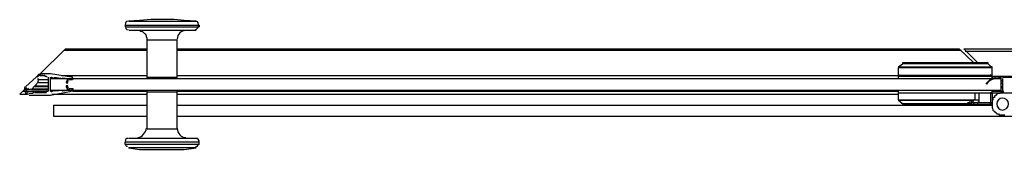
# Model space of a CAD drawing. Header units: millimetres. Extents: x 3883.33 to 3884.47, y 1890 to 1890.07.
# Tile 1 of 8: x 3883.3251 to 3883.8544, y 1889.9956 to 1890.0655. Entities that reach past the tile are written whole.
import ezdxf

# ---------------------------------------------------------------- set-up
doc = ezdxf.new("R2010")
doc.units = ezdxf.units.MM
doc.layers.add('SANINDUSA', color=3, linetype='Continuous')

msp = doc.modelspace()

# ---------------------------------------------------------------- linework, layer by layer
at = {"layer": 'SANINDUSA'}
for points in [[(3883.38307, 1890.06464), (3883.38222, 1890.06464), (3883.3818, 1890.06379), (3883.3818, 1890.06295)], [(3883.3818, 1890.06252), (3883.3818, 1890.06252), (3883.42159, 1890.06252), (3883.42159, 1890.06252)], [(3883.3818, 1890.06252), (3883.3818, 1890.06252), (3883.3818, 1890.06168), (3883.3818, 1890.06168)], [(3883.3818, 1890.0621), (3883.3818, 1890.06125), (3883.38222, 1890.05998), (3883.38349, 1890.05998)], [(3883.3818, 1890.06168), (3883.3818, 1890.06168), (3883.42159, 1890.06168), (3883.42159, 1890.06168)], [(3883.38942, 1890.06506), (3883.38942, 1890.06506), (3883.38349, 1890.06464), (3883.38349, 1890.06464)], [(3883.38349, 1890.06464), (3883.38349, 1890.06464), (3883.4199, 1890.06464), (3883.4199, 1890.06464)], [(3883.39577, 1890.06549), (3883.39577, 1890.06549), (3883.38942, 1890.06506), (3883.38942, 1890.06506)], [(3883.4017, 1890.06549), (3883.4017, 1890.06549), (3883.39577, 1890.06549), (3883.39577, 1890.06549)], [(3883.40805, 1890.06549), (3883.40805, 1890.06549), (3883.4017, 1890.06549), (3883.4017, 1890.06549)], [(3883.41355, 1890.06506), (3883.41355, 1890.06506), (3883.40805, 1890.06549), (3883.40805, 1890.06549)], [(3883.4199, 1890.06464), (3883.4199, 1890.06464), (3883.41355, 1890.06506), (3883.41355, 1890.06506)], [(3883.42117, 1890.06295), (3883.42117, 1890.06422), (3883.42032, 1890.06464), (3883.41948, 1890.06464)], [(3883.41948, 1890.05998), (3883.42032, 1890.06041), (3883.42117, 1890.06125), (3883.42117, 1890.0621)], [(3883.42159, 1890.06252), (3883.42159, 1890.06252), (3883.42159, 1890.06168), (3883.42159, 1890.06168)], [(3883.4199, 1890.05956), (3883.4199, 1890.05956), (3883.38392, 1890.05956), (3883.38392, 1890.05956)], [(3883.38942, 1890.05956), (3883.38942, 1890.05956), (3883.389, 1890.05956), (3883.389, 1890.05956)], [(3883.39027, 1890.05914), (3883.39027, 1890.05914), (3883.38942, 1890.05956), (3883.38942, 1890.05956)], [(3883.39069, 1890.05914), (3883.39069, 1890.05914), (3883.39027, 1890.05914), (3883.39027, 1890.05914)], [(3883.39154, 1890.05871), (3883.39154, 1890.05871), (3883.39069, 1890.05914), (3883.39069, 1890.05914)], [(3883.39196, 1890.05829), (3883.39196, 1890.05829), (3883.39154, 1890.05871), (3883.39154, 1890.05871)], [(3883.39238, 1890.05787), (3883.39238, 1890.05787), (3883.39196, 1890.05829), (3883.39196, 1890.05829)], [(3883.39281, 1890.05744), (3883.39281, 1890.05744), (3883.39238, 1890.05787), (3883.39238, 1890.05787)], [(3883.39323, 1890.0566), (3883.39323, 1890.0566), (3883.39281, 1890.05744), (3883.39281, 1890.05744)], [(3883.39323, 1890.05617), (3883.39323, 1890.05617), (3883.39323, 1890.0566), (3883.39323, 1890.0566)], [(3883.39365, 1890.05533), (3883.39365, 1890.05533), (3883.39323, 1890.05617), (3883.39323, 1890.05617)], [(3883.4144, 1890.05956), (3883.41186, 1890.05956), (3883.40974, 1890.05787), (3883.40974, 1890.0549)], [(3883.39365, 1890.0549), (3883.39365, 1890.0549), (3883.39365, 1890.05533), (3883.39365, 1890.05533)], [(3883.39365, 1890.05448), (3883.39365, 1890.05448), (3883.39365, 1890.0549), (3883.39365, 1890.0549)], [(3883.40974, 1890.05448), (3883.40974, 1890.05448), (3883.39365, 1890.05448), (3883.39365, 1890.05448)], [(3883.39365, 1890.03374), (3883.39365, 1890.03374), (3883.39365, 1890.05448), (3883.39365, 1890.05448)], [(3883.40974, 1890.03374), (3883.40974, 1890.03374), (3883.40974, 1890.05448), (3883.40974, 1890.05448)], [(3883.33566, 1890.03586), (3883.33566, 1890.03586), (3883.34963, 1890.04982), (3883.34963, 1890.04982)], [(3883.34879, 1890.04898), (3883.34879, 1890.04898), (3883.39365, 1890.04898), (3883.39365, 1890.04898)], [(3883.34963, 1890.04982), (3883.34963, 1890.04982), (3883.39365, 1890.04982), (3883.39365, 1890.04982)], [(3883.40974, 1890.04982), (3883.40974, 1890.04982), (3883.83007, 1890.04982), (3883.83007, 1890.04982)], [(3883.40974, 1890.04898), (3883.40974, 1890.04898), (3883.83134, 1890.04898), (3883.83134, 1890.04898)], [(3883.83007, 1890.04982), (3883.83007, 1890.04982), (3883.83811, 1890.04221), (3883.83811, 1890.04221)], [(3883.83261, 1890.04982), (3883.83261, 1890.04982), (3884.38119, 1890.04982), (3884.38119, 1890.04982)], [(3883.84023, 1890.04221), (3883.84023, 1890.04221), (3883.83261, 1890.04982), (3883.83261, 1890.04982)], [(3883.83345, 1890.04855), (3883.83345, 1890.04855), (3884.38119, 1890.04855), (3884.38119, 1890.04855)], [(3883.79747, 1890.04009), (3883.79747, 1890.04009), (3883.79959, 1890.04178), (3883.79959, 1890.04178)], [(3883.84531, 1890.04221), (3883.84531, 1890.04221), (3883.79959, 1890.04221), (3883.79959, 1890.04221)], [(3883.79959, 1890.04221), (3883.79959, 1890.04221), (3883.79959, 1890.04178), (3883.79959, 1890.04178)], [(3883.84573, 1890.04178), (3883.84573, 1890.04178), (3883.79959, 1890.04178), (3883.79959, 1890.04178)], [(3883.84573, 1890.04221), (3883.84573, 1890.04221), (3883.84531, 1890.04221), (3883.84531, 1890.04221)], [(3883.84573, 1890.04178), (3883.84573, 1890.04178), (3883.84573, 1890.04221), (3883.84573, 1890.04221)], [(3883.84742, 1890.04009), (3883.84742, 1890.04009), (3883.84573, 1890.04178), (3883.84573, 1890.04178)], [(3883.33439, 1890.03501), (3883.33439, 1890.03501), (3883.33397, 1890.03459), (3883.33397, 1890.03459)], [(3883.33482, 1890.03543), (3883.33482, 1890.03543), (3883.33439, 1890.03501), (3883.33439, 1890.03501)], [(3883.33524, 1890.03586), (3883.33524, 1890.03586), (3883.33482, 1890.03543), (3883.33482, 1890.03543)], [(3883.33566, 1890.03586), (3883.33566, 1890.03586), (3883.33524, 1890.03586), (3883.33524, 1890.03586)], [(3883.33609, 1890.03586), (3883.33609, 1890.03586), (3883.33566, 1890.03586), (3883.33566, 1890.03586)], [(3883.33651, 1890.03628), (3883.33651, 1890.03628), (3883.33609, 1890.03586), (3883.33609, 1890.03586)], [(3883.33609, 1890.03543), (3883.33609, 1890.03543), (3883.3382, 1890.03543), (3883.3382, 1890.03543)], [(3883.33693, 1890.03628), (3883.33693, 1890.03628), (3883.33651, 1890.03628), (3883.33651, 1890.03628)], [(3883.33736, 1890.03628), (3883.33736, 1890.03628), (3883.33693, 1890.03628), (3883.33693, 1890.03628)], [(3883.34159, 1890.03628), (3883.34159, 1890.03628), (3883.33736, 1890.03628), (3883.33736, 1890.03628)], [(3883.33863, 1890.03543), (3883.33863, 1890.03543), (3883.3382, 1890.03543), (3883.3382, 1890.03543)], [(3883.33863, 1890.03501), (3883.33863, 1890.03501), (3883.33863, 1890.03543), (3883.33863, 1890.03543)], [(3883.33863, 1890.03501), (3883.33863, 1890.03501), (3883.33947, 1890.03501), (3883.33947, 1890.03501)], [(3883.3399, 1890.03459), (3883.33947, 1890.03501), (3883.33947, 1890.03501), (3883.33905, 1890.03501)], [(3883.35302, 1890.03459), (3883.35302, 1890.03459), (3883.34159, 1890.03628), (3883.34159, 1890.03628)], [(3883.34751, 1890.03543), (3883.34751, 1890.03543), (3883.39365, 1890.03543), (3883.39365, 1890.03543)], [(3883.40974, 1890.03543), (3883.40974, 1890.03543), (3883.79747, 1890.03543), (3883.79747, 1890.03543)], [(3883.79747, 1890.04009), (3883.79747, 1890.04009), (3883.84742, 1890.04009), (3883.84742, 1890.04009)], [(3883.79747, 1890.04009), (3883.79747, 1890.04009), (3883.79747, 1890.03966), (3883.79747, 1890.03966)], [(3883.79747, 1890.03966), (3883.79747, 1890.03966), (3883.84785, 1890.03966), (3883.84785, 1890.03966)], [(3883.79747, 1890.03543), (3883.79747, 1890.03543), (3883.79747, 1890.03966), (3883.79747, 1890.03966)], [(3883.79747, 1890.03586), (3883.79747, 1890.03586), (3883.79747, 1890.03543), (3883.7979, 1890.03543)], [(3883.84785, 1890.03543), (3883.84785, 1890.03543), (3883.79747, 1890.03543), (3883.79747, 1890.03543)], [(3883.79747, 1890.03501), (3883.79747, 1890.03501), (3883.84785, 1890.03501), (3883.84785, 1890.03501)], [(3883.79747, 1890.03374), (3883.79747, 1890.03374), (3883.79747, 1890.03501), (3883.79747, 1890.03501)], [(3883.847, 1890.03543), (3883.847, 1890.03543), (3883.84742, 1890.03586), (3883.84742, 1890.03586)], [(3883.84785, 1890.04009), (3883.84785, 1890.04009), (3883.84742, 1890.04009), (3883.84742, 1890.04009)], [(3883.84785, 1890.03966), (3883.84785, 1890.03966), (3883.84785, 1890.04009), (3883.84785, 1890.04009)], [(3883.84785, 1890.03543), (3883.84785, 1890.03543), (3883.84785, 1890.03966), (3883.84785, 1890.03966)], [(3883.84785, 1890.03501), (3883.84785, 1890.03501), (3883.8597, 1890.03501), (3883.8597, 1890.03501)], [(3883.84785, 1890.03374), (3883.84785, 1890.03374), (3883.84785, 1890.03501), (3883.84785, 1890.03501)], [(3883.33397, 1890.03459), (3883.33397, 1890.03459), (3883.32847, 1890.02951), (3883.32847, 1890.02951)], [(3883.33143, 1890.02781), (3883.33143, 1890.02781), (3883.33524, 1890.03205), (3883.33524, 1890.03205)], [(3883.33312, 1890.02993), (3883.33312, 1890.02993), (3883.34032, 1890.02993), (3883.34032, 1890.02993)], [(3883.33524, 1890.03332), (3883.33524, 1890.03332), (3883.33482, 1890.03374), (3883.33482, 1890.03374)], [(3883.33524, 1890.03332), (3883.33524, 1890.03332), (3883.34032, 1890.03332), (3883.34032, 1890.03332)], [(3883.33524, 1890.03332), (3883.33524, 1890.03332), (3883.34032, 1890.03332), (3883.34032, 1890.03332)], [(3883.33524, 1890.03162), (3883.33524, 1890.03162), (3883.34032, 1890.03162), (3883.34032, 1890.03162)], [(3883.33524, 1890.03162), (3883.33524, 1890.03162), (3883.34032, 1890.03162), (3883.34032, 1890.03162)], [(3883.34032, 1890.03459), (3883.34032, 1890.03459), (3883.34032, 1890.02697), (3883.34032, 1890.02697)], [(3883.34159, 1890.02697), (3883.34159, 1890.02697), (3883.34159, 1890.03459), (3883.34159, 1890.03459)], [(3883.34159, 1890.03374), (3883.34159, 1890.03374), (3883.8525, 1890.03374), (3883.8525, 1890.03374)], [(3883.34201, 1890.03459), (3883.34201, 1890.03459), (3883.34244, 1890.03459), (3883.34244, 1890.03459)], [(3883.34244, 1890.03459), (3883.34244, 1890.03459), (3883.34244, 1890.03416), (3883.34244, 1890.03416)], [(3883.34244, 1890.03416), (3883.34244, 1890.03416), (3883.34286, 1890.03416), (3883.34286, 1890.03416)], [(3883.34286, 1890.03416), (3883.34286, 1890.03416), (3883.34286, 1890.03374), (3883.34286, 1890.03374)], [(3883.34286, 1890.03374), (3883.34286, 1890.03374), (3883.34328, 1890.03374), (3883.34328, 1890.03374)], [(3883.34328, 1890.03374), (3883.34328, 1890.03374), (3883.34371, 1890.03374), (3883.34371, 1890.03374)], [(3883.34371, 1890.03459), (3883.34371, 1890.03459), (3883.34836, 1890.03374), (3883.34836, 1890.03374)], [(3883.34371, 1890.03416), (3883.34371, 1890.03416), (3883.34371, 1890.03459), (3883.34371, 1890.03459)], [(3883.34371, 1890.03374), (3883.34371, 1890.03374), (3883.34371, 1890.03416), (3883.34371, 1890.03416)], [(3883.34836, 1890.03374), (3883.34836, 1890.03374), (3883.34836, 1890.03416), (3883.34836, 1890.03416)], [(3883.34836, 1890.03416), (3883.34836, 1890.03416), (3883.3509, 1890.03374), (3883.3509, 1890.03374)], [(3883.3509, 1890.03374), (3883.3509, 1890.03374), (3883.35005, 1890.03162), (3883.35005, 1890.03162)], [(3883.35005, 1890.03162), (3883.35005, 1890.03162), (3883.35048, 1890.0312), (3883.35048, 1890.0312)], [(3883.35048, 1890.02993), (3883.35048, 1890.02993), (3883.35005, 1890.02993), (3883.35005, 1890.02993)], [(3883.35005, 1890.02993), (3883.35005, 1890.02993), (3883.35005, 1890.02951), (3883.35005, 1890.02951)], [(3883.35048, 1890.0312), (3883.35048, 1890.0312), (3883.3509, 1890.03162), (3883.3509, 1890.03162)], [(3883.3509, 1890.02993), (3883.3509, 1890.02993), (3883.35048, 1890.02993), (3883.35048, 1890.02993)], [(3883.3509, 1890.03162), (3883.3509, 1890.03162), (3883.35132, 1890.03374), (3883.35132, 1890.03374)], [(3883.35132, 1890.02739), (3883.35132, 1890.02739), (3883.3509, 1890.02993), (3883.3509, 1890.02993)], [(3883.35132, 1890.03374), (3883.35132, 1890.03374), (3883.35175, 1890.03374), (3883.35175, 1890.03374)], [(3883.35175, 1890.03374), (3883.35175, 1890.03374), (3883.35175, 1890.03332), (3883.35175, 1890.03332)], [(3883.35175, 1890.03332), (3883.35175, 1890.03332), (3883.35344, 1890.03332), (3883.35344, 1890.03332)], [(3883.35344, 1890.03459), (3883.35344, 1890.03459), (3883.35302, 1890.03459), (3883.35302, 1890.03459)], [(3883.35302, 1890.03374), (3883.35302, 1890.03374), (3883.35302, 1890.03374), (3883.35344, 1890.03374)], [(3883.35344, 1890.03416), (3883.35344, 1890.03416), (3883.35344, 1890.03459), (3883.35344, 1890.03459)], [(3883.35386, 1890.03374), (3883.35386, 1890.03374), (3883.35344, 1890.03416), (3883.35344, 1890.03416)], [(3883.35386, 1890.03332), (3883.35386, 1890.03332), (3883.35386, 1890.03374), (3883.35386, 1890.03374)], [(3883.39365, 1890.03459), (3883.39365, 1890.03459), (3883.40974, 1890.03459), (3883.40974, 1890.03459)], [(3883.84785, 1890.03459), (3883.84785, 1890.03459), (3883.84827, 1890.03374), (3883.84827, 1890.03374)], [(3883.8525, 1890.03374), (3883.8525, 1890.03374), (3883.8525, 1890.02739), (3883.8525, 1890.02739)], [(3883.8525, 1890.03289), (3883.8525, 1890.03289), (3883.85335, 1890.03289), (3883.85335, 1890.03289)], [(3883.8525, 1890.03247), (3883.8525, 1890.03247), (3883.85335, 1890.03247), (3883.85335, 1890.03247)], [(3883.8525, 1890.0312), (3883.8525, 1890.0312), (3883.85335, 1890.0312), (3883.85335, 1890.0312)], [(3883.8525, 1890.0312), (3883.8525, 1890.0312), (3883.85335, 1890.0312), (3883.85335, 1890.0312)], [(3883.85335, 1890.03459), (3883.85335, 1890.03459), (3883.85843, 1890.03459), (3883.85843, 1890.03459)], [(3883.85335, 1890.03374), (3883.85335, 1890.03374), (3883.85335, 1890.02739), (3883.85335, 1890.02739)], [(3883.32508, 1890.02527), (3883.32508, 1890.02527), (3883.32762, 1890.02781), (3883.32762, 1890.02781)], [(3883.32508, 1890.02527), (3883.32508, 1890.02527), (3883.32931, 1890.02527), (3883.32931, 1890.02527)], [(3883.32508, 1890.02527), (3883.32508, 1890.02527), (3883.32931, 1890.02527), (3883.32931, 1890.02527)], [(3883.32677, 1890.02697), (3883.32677, 1890.02697), (3883.32762, 1890.02697), (3883.32762, 1890.02697)], [(3883.32889, 1890.02866), (3883.32847, 1890.02866), (3883.32847, 1890.02866), (3883.32847, 1890.02866)], [(3883.32847, 1890.02824), (3883.32847, 1890.02824), (3883.32974, 1890.02824), (3883.32974, 1890.02824)], [(3883.32847, 1890.02824), (3883.32847, 1890.02824), (3883.32931, 1890.02824), (3883.32931, 1890.02824)], [(3883.32847, 1890.02781), (3883.32847, 1890.02781), (3883.32974, 1890.02781), (3883.32974, 1890.02781)], [(3883.32847, 1890.02697), (3883.32847, 1890.02697), (3883.34032, 1890.02697), (3883.34032, 1890.02697)], [(3883.32931, 1890.02866), (3883.32931, 1890.02866), (3883.32974, 1890.02781), (3883.32974, 1890.02781)], [(3883.32974, 1890.02824), (3883.32974, 1890.02824), (3883.33016, 1890.02781), (3883.33058, 1890.02781)], [(3883.33228, 1890.0257), (3883.33228, 1890.0257), (3883.33016, 1890.0257), (3883.33016, 1890.0257)], [(3883.33016, 1890.02485), (3883.33016, 1890.02485), (3883.34159, 1890.02485), (3883.34159, 1890.02485)], [(3883.33058, 1890.02781), (3883.33058, 1890.02781), (3883.33101, 1890.02824), (3883.33101, 1890.02824)], [(3883.33143, 1890.02824), (3883.33143, 1890.02824), (3883.34032, 1890.02824), (3883.34032, 1890.02824)], [(3883.33143, 1890.02781), (3883.33143, 1890.02781), (3883.34032, 1890.02781), (3883.34032, 1890.02781)], [(3883.33185, 1890.02824), (3883.33185, 1890.02824), (3883.34032, 1890.02824), (3883.34032, 1890.02824)], [(3883.33228, 1890.02612), (3883.33228, 1890.02612), (3883.3327, 1890.02654), (3883.3327, 1890.02654)], [(3883.33312, 1890.02951), (3883.33312, 1890.02951), (3883.34032, 1890.02951), (3883.34032, 1890.02951)], [(3883.33947, 1890.02612), (3883.33947, 1890.02612), (3883.33312, 1890.02612), (3883.33312, 1890.02612)], [(3883.33905, 1890.02654), (3883.33947, 1890.02654), (3883.3399, 1890.02697), (3883.3399, 1890.02739)], [(3883.8525, 1890.02739), (3883.8525, 1890.02739), (3883.34159, 1890.02739), (3883.34159, 1890.02739)], [(3883.34159, 1890.02697), (3883.34159, 1890.02697), (3883.34244, 1890.02697), (3883.34244, 1890.02697)], [(3883.34159, 1890.02485), (3883.34159, 1890.02485), (3883.35302, 1890.02697), (3883.35302, 1890.02697)], [(3883.34244, 1890.02654), (3883.34244, 1890.02654), (3883.34201, 1890.02654), (3883.34201, 1890.02654)], [(3883.34244, 1890.02697), (3883.34244, 1890.02697), (3883.34244, 1890.02654), (3883.34244, 1890.02654)], [(3883.34286, 1890.02697), (3883.34286, 1890.02697), (3883.34244, 1890.02697), (3883.34244, 1890.02697)], [(3883.34244, 1890.02527), (3883.34244, 1890.02527), (3883.39365, 1890.02527), (3883.39365, 1890.02527)], [(3883.34244, 1890.02527), (3883.34244, 1890.02527), (3883.39365, 1890.02527), (3883.39365, 1890.02527)], [(3883.34328, 1890.02739), (3883.34328, 1890.02739), (3883.34286, 1890.02739), (3883.34286, 1890.02739)], [(3883.34286, 1890.02739), (3883.34286, 1890.02739), (3883.34286, 1890.02697), (3883.34286, 1890.02697)], [(3883.34371, 1890.02739), (3883.34371, 1890.02739), (3883.34328, 1890.02739), (3883.34328, 1890.02739)], [(3883.34836, 1890.02739), (3883.34836, 1890.02739), (3883.34371, 1890.02697), (3883.34371, 1890.02697)], [(3883.34371, 1890.02697), (3883.34371, 1890.02697), (3883.34371, 1890.02739), (3883.34371, 1890.02739)], [(3883.34836, 1890.02697), (3883.34836, 1890.02697), (3883.34836, 1890.02739), (3883.34836, 1890.02739)], [(3883.3509, 1890.02739), (3883.3509, 1890.02739), (3883.34836, 1890.02697), (3883.34836, 1890.02697)], [(3883.35005, 1890.02951), (3883.35005, 1890.02951), (3883.3509, 1890.02739), (3883.3509, 1890.02739)], [(3883.35175, 1890.02739), (3883.35175, 1890.02739), (3883.35132, 1890.02739), (3883.35132, 1890.02739)], [(3883.35175, 1890.02824), (3883.35175, 1890.02824), (3883.35175, 1890.02739), (3883.35175, 1890.02739)], [(3883.35344, 1890.02824), (3883.35344, 1890.02824), (3883.35175, 1890.02824), (3883.35175, 1890.02824)], [(3883.35259, 1890.02739), (3883.35302, 1890.02781), (3883.35344, 1890.02781), (3883.35344, 1890.02781)], [(3883.35386, 1890.02824), (3883.35386, 1890.02824), (3883.35344, 1890.02824), (3883.35344, 1890.02824)], [(3883.35344, 1890.02697), (3883.35344, 1890.02697), (3883.39365, 1890.02697), (3883.39365, 1890.02697)], [(3883.35386, 1890.02781), (3883.35386, 1890.02781), (3883.35386, 1890.02824), (3883.35386, 1890.02824)], [(3883.35386, 1890.02739), (3883.35386, 1890.02739), (3883.35386, 1890.02781), (3883.35386, 1890.02781)], [(3883.39365, 1890.00665), (3883.39365, 1890.00665), (3883.39365, 1890.02739), (3883.39365, 1890.02739)], [(3883.39365, 1890.02654), (3883.39365, 1890.02654), (3883.40974, 1890.02654), (3883.40974, 1890.02654)], [(3883.40974, 1890.00665), (3883.40974, 1890.00665), (3883.40974, 1890.02739), (3883.40974, 1890.02739)], [(3883.40974, 1890.02697), (3883.40974, 1890.02697), (3883.79747, 1890.02697), (3883.79747, 1890.02697)], [(3883.40974, 1890.02527), (3883.40974, 1890.02527), (3883.79747, 1890.02527), (3883.79747, 1890.02527)], [(3883.40974, 1890.02527), (3883.40974, 1890.02527), (3883.79747, 1890.02527), (3883.79747, 1890.02527)], [(3883.79747, 1890.02231), (3883.79747, 1890.02231), (3883.79747, 1890.02739), (3883.79747, 1890.02739)], [(3883.79747, 1890.02612), (3883.79747, 1890.02612), (3883.90965, 1890.02612), (3883.90965, 1890.02612)], [(3883.83853, 1890.02612), (3883.83853, 1890.02612), (3883.83853, 1890.02231), (3883.83853, 1890.02231)], [(3883.84065, 1890.02612), (3883.84065, 1890.02612), (3883.84065, 1890.02231), (3883.84065, 1890.02231)], [(3883.847, 1890.02612), (3883.847, 1890.02612), (3883.847, 1890.02062), (3883.847, 1890.02062)], [(3883.84742, 1890.02612), (3883.84742, 1890.02612), (3883.847, 1890.02612), (3883.847, 1890.02612)], [(3883.84742, 1890.0257), (3883.84742, 1890.0257), (3883.84742, 1890.02612), (3883.84742, 1890.02612)], [(3883.84785, 1890.0257), (3883.84785, 1890.0257), (3883.84742, 1890.0257), (3883.84742, 1890.0257)], [(3883.84785, 1890.02612), (3883.84785, 1890.02612), (3883.84785, 1890.02739), (3883.84785, 1890.02739)], [(3883.84785, 1890.02697), (3883.84785, 1890.02697), (3883.85293, 1890.02697), (3883.85293, 1890.02697)], [(3883.84785, 1890.0257), (3883.84785, 1890.0257), (3883.84785, 1890.02062), (3883.84785, 1890.02062)], [(3883.84954, 1890.02443), (3883.84954, 1890.02443), (3883.84912, 1890.02443), (3883.84912, 1890.02443)], [(3883.84912, 1890.02443), (3883.84912, 1890.02443), (3883.84912, 1890.02358), (3883.84912, 1890.02358)], [(3883.84996, 1890.02485), (3883.84996, 1890.02485), (3883.84954, 1890.02443), (3883.84954, 1890.02443)], [(3883.85039, 1890.02527), (3883.85039, 1890.02527), (3883.84996, 1890.02485), (3883.84996, 1890.02485)], [(3883.85081, 1890.0257), (3883.85081, 1890.0257), (3883.85039, 1890.02527), (3883.85039, 1890.02527)], [(3883.85166, 1890.0257), (3883.85166, 1890.0257), (3883.85081, 1890.0257), (3883.85081, 1890.0257)], [(3883.85208, 1890.0257), (3883.85208, 1890.0257), (3883.85166, 1890.0257), (3883.85166, 1890.0257)], [(3883.8525, 1890.02612), (3883.8525, 1890.02612), (3883.85208, 1890.0257), (3883.85208, 1890.0257)], [(3883.8525, 1890.02951), (3883.8525, 1890.02951), (3883.85335, 1890.02951), (3883.85335, 1890.02951)], [(3883.8525, 1890.02739), (3883.8525, 1890.02739), (3883.8542, 1890.02612), (3883.8542, 1890.02612)], [(3883.85293, 1890.02612), (3883.85293, 1890.02612), (3883.8525, 1890.02612), (3883.8525, 1890.02612)], [(3883.85293, 1890.02951), (3883.85293, 1890.02951), (3883.85335, 1890.02951), (3883.85335, 1890.02951)], [(3883.85293, 1890.02951), (3883.85293, 1890.02951), (3883.85335, 1890.02866), (3883.85335, 1890.02866)], [(3883.85335, 1890.02612), (3883.85335, 1890.02612), (3883.85293, 1890.02612), (3883.85293, 1890.02612)], [(3883.85335, 1890.02781), (3883.85335, 1890.02739), (3883.85335, 1890.02697), (3883.8542, 1890.02697)], [(3883.34328, 1890.01935), (3883.34328, 1890.01935), (3883.34328, 1890.01342), (3883.34328, 1890.01342)], [(3883.34328, 1890.01935), (3883.34328, 1890.01935), (3883.39365, 1890.01935), (3883.39365, 1890.01935)], [(3883.40974, 1890.01935), (3883.40974, 1890.01935), (3883.84785, 1890.01935), (3883.84785, 1890.01935)], [(3883.79747, 1890.02231), (3883.79747, 1890.02231), (3883.84065, 1890.02231), (3883.84065, 1890.02231)], [(3883.79747, 1890.02231), (3883.79747, 1890.02231), (3883.79747, 1890.02189), (3883.79747, 1890.02189)], [(3883.83726, 1890.02189), (3883.83726, 1890.02189), (3883.79747, 1890.02189), (3883.79747, 1890.02189)], [(3883.79959, 1890.02019), (3883.79959, 1890.02019), (3883.79747, 1890.02189), (3883.79747, 1890.02189)], [(3883.79917, 1890.02062), (3883.79917, 1890.02062), (3883.79917, 1890.02019), (3883.79917, 1890.02019)], [(3883.8343, 1890.02019), (3883.8343, 1890.02019), (3883.79959, 1890.02019), (3883.79959, 1890.02019)], [(3883.84785, 1890.01977), (3883.84785, 1890.01977), (3883.79959, 1890.01977), (3883.79959, 1890.01977)], [(3883.8343, 1890.01977), (3883.8343, 1890.01977), (3883.8343, 1890.02019), (3883.8343, 1890.02019)], [(3883.83515, 1890.02019), (3883.83515, 1890.02019), (3883.8343, 1890.02019), (3883.8343, 1890.02019)], [(3883.83642, 1890.02019), (3883.83642, 1890.02019), (3883.83515, 1890.02019), (3883.83515, 1890.02019)], [(3883.83684, 1890.02062), (3883.83684, 1890.02062), (3883.83642, 1890.02019), (3883.83642, 1890.02019)], [(3883.83811, 1890.02062), (3883.83811, 1890.02062), (3883.83684, 1890.02062), (3883.83684, 1890.02062)], [(3883.83811, 1890.02062), (3883.83811, 1890.02062), (3883.83726, 1890.02189), (3883.83726, 1890.02189)], [(3883.83896, 1890.02062), (3883.83896, 1890.02062), (3883.83811, 1890.02062), (3883.83811, 1890.02062)], [(3883.83811, 1890.01977), (3883.83811, 1890.01977), (3883.83811, 1890.02062), (3883.83811, 1890.02062)], [(3883.83938, 1890.02062), (3883.83938, 1890.02062), (3883.83896, 1890.02062), (3883.83896, 1890.02062)], [(3883.84023, 1890.02062), (3883.84023, 1890.02062), (3883.83938, 1890.02062), (3883.83938, 1890.02062)], [(3883.84742, 1890.02062), (3883.84742, 1890.02062), (3883.84023, 1890.02062), (3883.84023, 1890.02062)], [(3883.84023, 1890.01977), (3883.84023, 1890.01977), (3883.84023, 1890.02062), (3883.84023, 1890.02062)], [(3883.847, 1890.02019), (3883.847, 1890.02019), (3883.847, 1890.02062), (3883.847, 1890.02062)], [(3883.847, 1890.02019), (3883.847, 1890.02019), (3883.84742, 1890.02062), (3883.84742, 1890.02062)], [(3883.847, 1890.01977), (3883.847, 1890.01977), (3883.847, 1890.02019), (3883.847, 1890.02019)], [(3883.84785, 1890.02062), (3883.84785, 1890.02062), (3883.84742, 1890.02062), (3883.84742, 1890.02062)], [(3883.84827, 1890.02231), (3883.84827, 1890.02231), (3883.84785, 1890.02189), (3883.84785, 1890.02189)], [(3883.84785, 1890.02189), (3883.84785, 1890.02189), (3883.84785, 1890.02146), (3883.84785, 1890.02146)], [(3883.84785, 1890.02146), (3883.84785, 1890.02146), (3883.84785, 1890.02104), (3883.84785, 1890.02104)], [(3883.84785, 1890.02104), (3883.84785, 1890.02104), (3883.84785, 1890.02062), (3883.84785, 1890.02062)], [(3883.84785, 1890.02062), (3883.84785, 1890.02062), (3883.84785, 1890.01977), (3883.84785, 1890.01977)], [(3883.84785, 1890.01977), (3883.84785, 1890.01977), (3883.84785, 1890.01935), (3883.84785, 1890.01935)], [(3883.84785, 1890.01935), (3883.84785, 1890.01935), (3883.84785, 1890.01892), (3883.84785, 1890.01892)], [(3883.84869, 1890.02358), (3883.84869, 1890.02358), (3883.84827, 1890.02316), (3883.84827, 1890.02316)], [(3883.84827, 1890.02316), (3883.84827, 1890.02316), (3883.84827, 1890.02231), (3883.84827, 1890.02231)], [(3883.84912, 1890.02358), (3883.84912, 1890.02358), (3883.84869, 1890.02358), (3883.84869, 1890.02358)], [(3883.84785, 1890.01892), (3883.84785, 1890.01892), (3883.84785, 1890.0185), (3883.84785, 1890.0185)], [(3883.84785, 1890.0185), (3883.84785, 1890.0185), (3883.84785, 1890.01808), (3883.84785, 1890.01808)], [(3883.84785, 1890.01808), (3883.84785, 1890.01808), (3883.84827, 1890.01723), (3883.84827, 1890.01723)], [(3883.84827, 1890.01723), (3883.84827, 1890.01723), (3883.84827, 1890.01681), (3883.84827, 1890.01681)], [(3883.84827, 1890.01681), (3883.84827, 1890.01681), (3883.84869, 1890.01638), (3883.84869, 1890.01638)], [(3883.84869, 1890.01638), (3883.84869, 1890.01638), (3883.84912, 1890.01596), (3883.84912, 1890.01596)], [(3883.84912, 1890.01596), (3883.84912, 1890.01596), (3883.84954, 1890.01554), (3883.84954, 1890.01554)], [(3883.84954, 1890.01554), (3883.84954, 1890.01554), (3883.84996, 1890.01554), (3883.84996, 1890.01554)], [(3883.84996, 1890.01554), (3883.84996, 1890.01554), (3883.85039, 1890.01469), (3883.85039, 1890.01469)], [(3883.85039, 1890.01469), (3883.85039, 1890.01469), (3883.85081, 1890.01469), (3883.85081, 1890.01469)], [(3883.85081, 1890.01469), (3883.85081, 1890.01469), (3883.85123, 1890.01469), (3883.85123, 1890.01469)], [(3883.85123, 1890.01469), (3883.85123, 1890.01469), (3883.85166, 1890.01427), (3883.85166, 1890.01427)], [(3883.85166, 1890.01427), (3883.85166, 1890.01427), (3883.85208, 1890.01427), (3883.85208, 1890.01427)], [(3883.85208, 1890.01427), (3883.85208, 1890.01427), (3883.85293, 1890.01427), (3883.85293, 1890.01427)], [(3883.85293, 1890.01427), (3883.85293, 1890.01427), (3883.85335, 1890.01427), (3883.85335, 1890.01427)], [(3883.85335, 1890.01427), (3883.85335, 1890.01427), (3883.8542, 1890.01427), (3883.8542, 1890.01427)], [(3883.8542, 1890.01427), (3883.8542, 1890.01427), (3883.85462, 1890.01427), (3883.85462, 1890.01427)], [(3883.34328, 1890.01342), (3883.34328, 1890.01342), (3883.39365, 1890.01342), (3883.39365, 1890.01342)], [(3883.40974, 1890.01342), (3883.40974, 1890.01342), (3884.38204, 1890.01342), (3884.38204, 1890.01342)], [(3883.38857, 1890.00199), (3883.39111, 1890.00242), (3883.39281, 1890.00453), (3883.39323, 1890.00707)], [(3883.39365, 1890.00665), (3883.39365, 1890.00665), (3883.40974, 1890.00665), (3883.40974, 1890.00665)], [(3883.40974, 1890.00707), (3883.40974, 1890.00411), (3883.41186, 1890.00199), (3883.4144, 1890.00199)], [(3883.38349, 1890.00157), (3883.38222, 1890.00157), (3883.3818, 1890.00115), (3883.3818, 1889.99988)], [(3883.42159, 1889.99945), (3883.42159, 1889.99945), (3883.3818, 1889.99945), (3883.3818, 1889.99945)], [(3883.3818, 1889.99818), (3883.3818, 1889.99818), (3883.3818, 1889.99945), (3883.3818, 1889.99945)], [(3883.3818, 1889.99861), (3883.3818, 1889.99776), (3883.38222, 1889.99734), (3883.38307, 1889.99734)], [(3883.42159, 1889.99818), (3883.42159, 1889.99818), (3883.3818, 1889.99818), (3883.3818, 1889.99818)], [(3883.4199, 1890.00157), (3883.4199, 1890.00157), (3883.38392, 1890.00157), (3883.38392, 1890.00157)], [(3883.41948, 1889.99691), (3883.42032, 1889.99734), (3883.42117, 1889.99776), (3883.42117, 1889.99861)], [(3883.42032, 1890.00157), (3883.42032, 1890.00157), (3883.4199, 1890.00157), (3883.4199, 1890.00157)], [(3883.42075, 1890.00157), (3883.42075, 1890.00157), (3883.42032, 1890.00157), (3883.42032, 1890.00157)], [(3883.42075, 1890.00115), (3883.42075, 1890.00115), (3883.42075, 1890.00157), (3883.42075, 1890.00157)], [(3883.42117, 1890.00115), (3883.42117, 1890.00115), (3883.42075, 1890.00115), (3883.42075, 1890.00115)], [(3883.42117, 1890.00072), (3883.42117, 1890.00072), (3883.42117, 1890.00115), (3883.42117, 1890.00115)], [(3883.42159, 1890.0003), (3883.42159, 1890.0003), (3883.42117, 1890.00072), (3883.42117, 1890.00072)], [(3883.42159, 1889.99988), (3883.42159, 1889.99988), (3883.42159, 1890.0003), (3883.42159, 1890.0003)], [(3883.42159, 1889.99945), (3883.42159, 1889.99945), (3883.42159, 1889.99988), (3883.42159, 1889.99988)], [(3883.42159, 1889.99818), (3883.42159, 1889.99818), (3883.42159, 1889.99945), (3883.42159, 1889.99945)], [(3883.4199, 1889.99649), (3883.4199, 1889.99649), (3883.38349, 1889.99649), (3883.38349, 1889.99649)], [(3883.38349, 1889.99649), (3883.38349, 1889.99649), (3883.38942, 1889.99564), (3883.38942, 1889.99564)], [(3883.38942, 1889.99564), (3883.38942, 1889.99564), (3883.39577, 1889.99564), (3883.39577, 1889.99564)], [(3883.39577, 1889.99564), (3883.39577, 1889.99564), (3883.4017, 1889.99564), (3883.4017, 1889.99564)], [(3883.4017, 1889.99564), (3883.4017, 1889.99564), (3883.40805, 1889.99564), (3883.40805, 1889.99564)], [(3883.40805, 1889.99564), (3883.40805, 1889.99564), (3883.41355, 1889.99564), (3883.41355, 1889.99564)], [(3883.41355, 1889.99564), (3883.41355, 1889.99564), (3883.4199, 1889.99649), (3883.4199, 1889.99649)]]:
    msp.add_open_spline(points, degree=3, dxfattribs=at)
for points, knots in [([(3883.33778, 1890.03543), (3883.33778, 1890.03543), (3883.33736, 1890.03543), (3883.33693, 1890.03543), (3883.33693, 1890.03543), (3883.33609, 1890.03543), (3883.33524, 1890.03543), (3883.33439, 1890.03459)], [0, 0, 0, 0, 0.5, 0.5, 0.5, 0.5, 1, 1, 1, 1]), ([(3883.33482, 1890.03205), (3883.33482, 1890.03247), (3883.33524, 1890.03247), (3883.33524, 1890.03247), (3883.33524, 1890.03247), (3883.33524, 1890.03289), (3883.33482, 1890.03332), (3883.33482, 1890.03332)], [0, 0, 0, 0, 0.5, 0.5, 0.5, 0.5, 1, 1, 1, 1]), ([(3883.85293, 1890.03459), (3883.8525, 1890.03459), (3883.85208, 1890.03459), (3883.85166, 1890.03459), (3883.85166, 1890.03459), (3883.84869, 1890.03459), (3883.84615, 1890.03332), (3883.84446, 1890.03078)], [0, 0, 0, 0, 0.5, 0.5, 0.5, 0.5, 1, 1, 1, 1]), ([(3883.85293, 1890.03374), (3883.8525, 1890.03374), (3883.85208, 1890.03374), (3883.85123, 1890.03374), (3883.85123, 1890.03374), (3883.84869, 1890.03374), (3883.84615, 1890.03289), (3883.84488, 1890.03078)], [0, 0, 0, 0, 0.5, 0.5, 0.5, 0.5, 1, 1, 1, 1]), ([(3883.32804, 1890.02951), (3883.32762, 1890.02908), (3883.32762, 1890.02824), (3883.32762, 1890.02781), (3883.32762, 1890.02781), (3883.32762, 1890.02654), (3883.32847, 1890.02527), (3883.32974, 1890.02527)], [0, 0, 0, 0, 0.5, 0.5, 0.5, 0.5, 1, 1, 1, 1]), ([(3883.32847, 1890.02866), (3883.32847, 1890.02866), (3883.32847, 1890.02824), (3883.32847, 1890.02781), (3883.32847, 1890.02781), (3883.32847, 1890.02697), (3883.32889, 1890.02612), (3883.32974, 1890.02612)], [0, 0, 0, 0, 0.5, 0.5, 0.5, 0.5, 1, 1, 1, 1]), ([(3883.83726, 1890.02189), (3883.83726, 1890.02189), (3883.83684, 1890.02189), (3883.83684, 1890.02189), (3883.83684, 1890.02189), (3883.83684, 1890.02189), (3883.83684, 1890.02146), (3883.83684, 1890.02146), (3883.83684, 1890.02146), (3883.83684, 1890.02146), (3883.83642, 1890.02104), (3883.83642, 1890.02104), (3883.83642, 1890.02104), (3883.83642, 1890.02104), (3883.83557, 1890.02104), (3883.83557, 1890.02104), (3883.83557, 1890.02104), (3883.83557, 1890.02104), (3883.83557, 1890.02062), (3883.83557, 1890.02062), (3883.83557, 1890.02062), (3883.83557, 1890.02062), (3883.83472, 1890.02062), (3883.83472, 1890.02062), (3883.83472, 1890.02062), (3883.83472, 1890.02062), (3883.8343, 1890.02019), (3883.8343, 1890.02019)], [0, 0, 0, 0, 0.142857, 0.142857, 0.142857, 0.142857, 0.285714, 0.285714, 0.285714, 0.285714, 0.428571, 0.428571, 0.428571, 0.428571, 0.571429, 0.571429, 0.571429, 0.571429, 0.714286, 0.714286, 0.714286, 0.714286, 0.857143, 0.857143, 0.857143, 0.857143, 1, 1, 1, 1]), ([(3883.83853, 1890.02231), (3883.83853, 1890.02231), (3883.83811, 1890.02231), (3883.83811, 1890.02231), (3883.83811, 1890.02231), (3883.83811, 1890.02231), (3883.83811, 1890.02189), (3883.83811, 1890.02189), (3883.83811, 1890.02189), (3883.83811, 1890.02189), (3883.83769, 1890.02189), (3883.83769, 1890.02189), (3883.83769, 1890.02189), (3883.83769, 1890.02189), (3883.83726, 1890.02189), (3883.83726, 1890.02189)], [0, 0, 0, 0, 0.25, 0.25, 0.25, 0.25, 0.5, 0.5, 0.5, 0.5, 0.75, 0.75, 0.75, 0.75, 1, 1, 1, 1]), ([(3883.84065, 1890.02231), (3883.84065, 1890.02231), (3883.84065, 1890.02104), (3883.84065, 1890.02104), (3883.84065, 1890.02104), (3883.84065, 1890.02104), (3883.84023, 1890.02104), (3883.84023, 1890.02104), (3883.84023, 1890.02104), (3883.84023, 1890.02104), (3883.84023, 1890.02062), (3883.84023, 1890.02062)], [0, 0, 0, 0, 0.333333, 0.333333, 0.333333, 0.333333, 0.666667, 0.666667, 0.666667, 0.666667, 1, 1, 1, 1]), ([(3883.85674, 1890.02019), (3883.85674, 1890.0185), (3883.85504, 1890.01681), (3883.85335, 1890.01681), (3883.85335, 1890.01681), (3883.85166, 1890.01681), (3883.85039, 1890.0185), (3883.85039, 1890.02019), (3883.85039, 1890.02019), (3883.85039, 1890.02189), (3883.85166, 1890.02316), (3883.85335, 1890.02316), (3883.85335, 1890.02316), (3883.85504, 1890.02316), (3883.85674, 1890.02189), (3883.85674, 1890.02019)], [0, 0, 0, 0, 0.25, 0.25, 0.25, 0.25, 0.5, 0.5, 0.5, 0.5, 0.75, 0.75, 0.75, 0.75, 1, 1, 1, 1])]:
    msp.add_open_spline(points, degree=3, knots=knots, dxfattribs=at)

doc.saveas('drawing.dxf')
